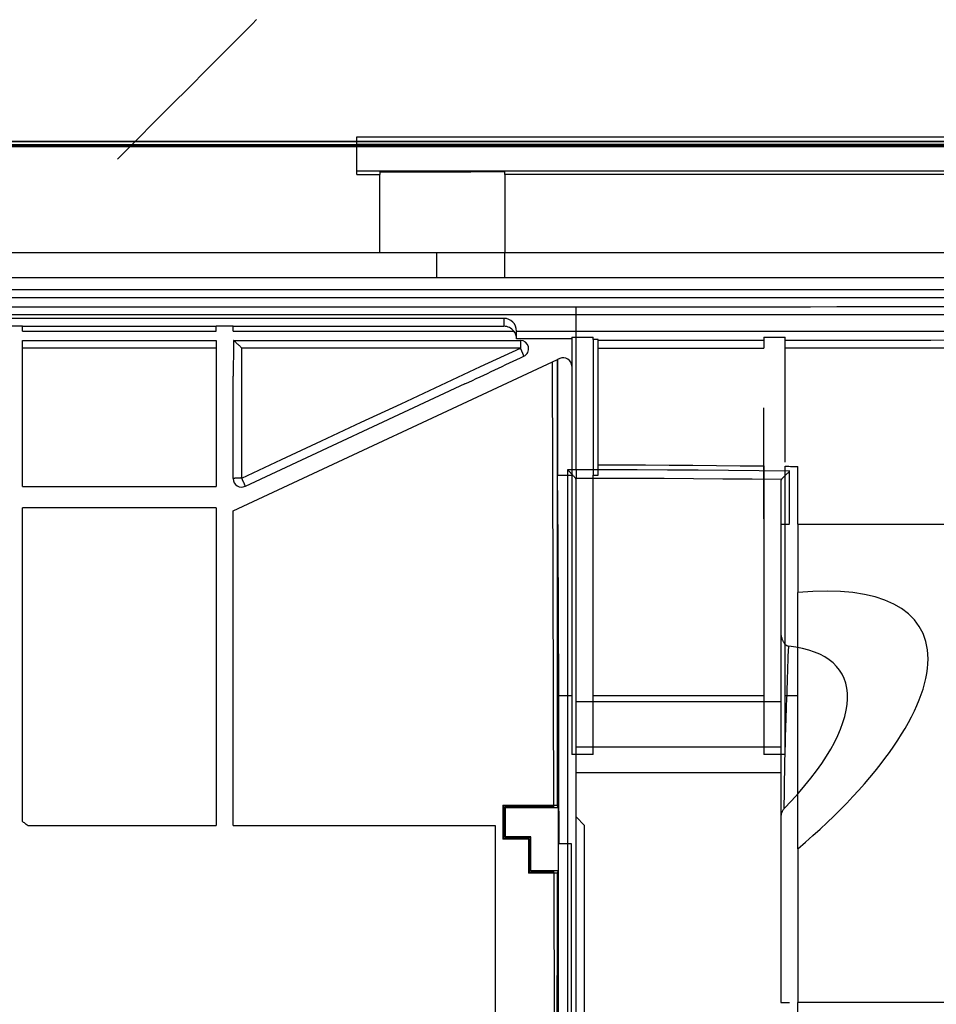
# Model space of a CAD drawing. Header units: millimetres. Extents: x -131 to 243, y -114 to 197.
# Tile 7 of 8: x 45 to 153, y 81 to 197. Entities that reach past the tile are written whole.
import ezdxf

# ---------------------------------------------------------------- set-up
doc = ezdxf.new("R2010")
doc.units = ezdxf.units.MM
doc.layers.add('MAIN-1', color=7, linetype='Continuous')
doc.layers.add('MAIN-2', color=7, linetype='Continuous')

msp = doc.modelspace()

# ---------------------------------------------------------------- linework, layer by layer
at = {"layer": 'MAIN-1'}
for p, q in [((225.1, 182.47), (-107.7, 182.47)), ((84.4, 179.11), (84.4, 182.47)), ((84.4, 179.52), (148.6, 179.52)), ((84.4, 179.11), (87.1, 179.11)), ((87.1, 179.4), (87.1, 179.11)), ((87.1, 179.4), (97.8, 179.4)), ((87.1, 169.92), (87.1, 179.11)), ((97.8, 179.45), (101.8, 179.45)), ((97.8, 179.45), (97.8, 179.4)), ((101.8, 179.11), (101.8, 179.45)), ((182.1, 179.11), (101.8, 179.11)), ((101.8, 179.11), (101.8, 169.92)), ((148.6, 179.5), (148.6, 179.52)), ((179.6, 179.5), (148.6, 179.5)), ((25.1, 169.92), (87.1, 169.92)), ((87.1, 169.92), (93.8, 169.92)), ((93.8, 166.92), (93.8, 169.92)), ((93.8, 169.92), (101.8, 169.92)), ((101.8, 169.92), (222.04, 169.92)), ((101.8, 166.92), (101.8, 169.92)), ((219.37, 166.92), (11.97, 166.92)), ((101.7, 162.16), (29.7, 162.16)), ((45.05, 161.25), (43.05, 161.25)), ((45.05, 161.25), (45.05, 161.23)), ((45.05, 161.23), (67.85, 161.23)), ((45.05, 160.66), (45.05, 161.23)), ((69.85, 161.25), (67.85, 161.25)), ((67.85, 161.25), (67.85, 161.23)), ((67.85, 160.66), (67.85, 161.23)), ((69.85, 161.25), (69.85, 161.23)), ((69.85, 161.23), (101.7, 161.23)), ((69.85, 160.66), (69.85, 161.23)), ((101.7, 162.16), (101.7, 161.23)), ((45.05, 160.66), (67.85, 160.66)), ((69.85, 160.66), (102.88, 160.66)), ((102.89, 160.66), (102.88, 160.66)), ((102.88, 160.66), (102.88, 160.66)), ((102.88, 160.66), (102.88, 160.66)), ((102.88, 160.66), (102.88, 160.66)), ((102.89, 160.66), (102.89, 160.66)), ((102.89, 160.66), (102.89, 160.66)), ((102.89, 160.66), (102.89, 160.66)), ((103.2, 159.75), (103.2, 160.66)), ((103.2, 160.66), (204.24, 160.66)), ((109.7, 159.95), (109.7, 159.75)), ((109.7, 159.95), (112.2, 159.95)), ((112.2, 159.66), (112.2, 159.95)), ((132.3, 159.95), (132.3, 159.6)), ((132.3, 159.95), (134.8, 159.95)), ((134.8, 159.6), (134.8, 159.95)), ((45.05, 159.56), (67.85, 159.56)), ((45.05, 158.67), (45.05, 159.56)), ((67.85, 159.56), (67.85, 158.67)), ((69.9, 159.56), (103.65, 159.56)), ((69.92, 159.55), (69.9, 159.56)), ((69.95, 159.53), (69.92, 159.55)), ((69.98, 159.5), (69.95, 159.53)), ((70.01, 159.47), (69.98, 159.5)), ((70.04, 159.44), (70.01, 159.47)), ((70.08, 159.41), (70.04, 159.44)), ((70.11, 159.38), (70.08, 159.41)), ((70.15, 159.34), (70.11, 159.38)), ((70.2, 159.3), (70.15, 159.34)), ((70.24, 159.26), (70.2, 159.3)), ((70.28, 159.22), (70.24, 159.26)), ((70.33, 159.18), (70.28, 159.22)), ((70.37, 159.14), (70.33, 159.18)), ((70.42, 159.09), (70.37, 159.14)), ((70.46, 159.05), (70.42, 159.09)), ((70.51, 159), (70.46, 159.05)), ((70.56, 158.96), (70.51, 159)), ((70.61, 158.91), (70.56, 158.96)), ((70.65, 158.86), (70.61, 158.91)), ((70.7, 158.81), (70.65, 158.86)), ((70.75, 158.77), (70.7, 158.81)), ((109.7, 159.75), (103.2, 159.75)), ((103.65, 159.56), (103.65, 158.67)), ((109.7, 159.75), (109.7, 156.53)), ((112.2, 159.66), (112.2, 143.7)), ((112.8, 159.66), (112.2, 159.66)), ((112.8, 159.59), (112.8, 159.66)), ((112.8, 159.59), (115.53, 159.59)), ((112.8, 159.57), (112.8, 159.59)), ((112.8, 159.59), (112.8, 159.59)), ((112.8, 159.55), (112.8, 159.57)), ((112.8, 159.53), (112.8, 159.55)), ((112.8, 159.5), (112.8, 159.53)), ((112.8, 159.47), (112.8, 159.5)), ((112.8, 159.43), (112.8, 159.47)), ((112.8, 159.38), (112.8, 159.43)), ((112.8, 159.34), (112.8, 159.38)), ((112.8, 159.28), (112.8, 159.34)), ((112.8, 159.23), (112.8, 159.28)), ((112.8, 159.17), (112.8, 159.23)), ((112.8, 159.1), (112.8, 159.17)), ((112.8, 159.03), (112.8, 159.1)), ((112.8, 158.97), (112.8, 159.03)), ((112.8, 158.9), (112.8, 158.97)), ((112.8, 158.82), (112.8, 158.9)), ((112.8, 158.75), (112.8, 158.82)), ((115.53, 159.59), (118.28, 159.59)), ((118.28, 159.59), (121.04, 159.59)), ((121.04, 159.59), (123.83, 159.6)), ((123.83, 159.6), (126.63, 159.6)), ((126.63, 159.6), (129.46, 159.6)), ((129.46, 159.6), (132.3, 159.6)), ((132.3, 159.6), (132.3, 159.59)), ((132.3, 159.59), (132.3, 159.59)), ((132.3, 159.59), (132.3, 159.58)), ((132.3, 159.58), (132.3, 159.56)), ((132.3, 159.56), (132.3, 159.54)), ((132.3, 159.54), (132.3, 159.52)), ((132.3, 159.52), (132.3, 159.49)), ((132.3, 159.49), (132.3, 159.46)), ((132.3, 159.46), (132.3, 159.43)), ((132.3, 159.43), (132.3, 159.39)), ((132.3, 159.39), (132.3, 159.35)), ((132.3, 159.35), (132.3, 159.3)), ((132.3, 159.3), (132.3, 159.26)), ((132.3, 159.26), (132.3, 159.21)), ((132.3, 159.21), (132.3, 159.15)), ((132.3, 159.15), (132.3, 159.1)), ((132.3, 159.1), (132.3, 159.04)), ((132.3, 159.04), (132.3, 158.98)), ((132.3, 158.98), (132.3, 158.93)), ((132.3, 158.93), (132.3, 158.87)), ((132.3, 158.87), (132.3, 158.8)), ((132.3, 158.8), (132.3, 158.74)), ((134.8, 159.59), (134.8, 159.6)), ((134.8, 159.58), (134.8, 159.59)), ((134.8, 159.57), (134.8, 159.58)), ((134.8, 159.54), (134.8, 159.57)), ((134.8, 159.52), (134.8, 159.54)), ((134.8, 159.49), (134.8, 159.52)), ((134.8, 159.45), (134.8, 159.49)), ((134.8, 159.4), (134.8, 159.45)), ((134.8, 159.35), (134.8, 159.4)), ((134.8, 159.3), (134.8, 159.35)), ((134.8, 159.24), (134.8, 159.3)), ((134.8, 159.18), (134.8, 159.24)), ((134.8, 159.12), (134.8, 159.18)), ((134.8, 159.05), (134.8, 159.12)), ((134.8, 158.98), (134.8, 159.05)), ((134.8, 158.91), (134.8, 158.98)), ((134.8, 158.83), (134.8, 158.91)), ((134.8, 158.75), (134.8, 158.83)), ((45.05, 142.37), (45.05, 158.67)), ((67.85, 158.67), (45.05, 158.67)), ((67.85, 158.67), (67.85, 142.37)), ((70.8, 158.72), (70.75, 158.77)), ((70.85, 158.67), (70.8, 158.72)), ((103.65, 158.67), (70.85, 158.67)), ((70.85, 143.35), (70.85, 158.67)), ((98.97, 156.48), (103.65, 158.67)), ((112.8, 158.67), (112.8, 158.75)), ((112.8, 144.93), (112.8, 158.67)), ((132.3, 158.74), (132.3, 158.67)), ((134.8, 158.67), (134.8, 158.75)), ((69.85, 139.52), (108, 157.31)), ((94.29, 154.3), (98.97, 156.48)), ((108.01, 157.31), (108, 157.31)), ((108.28, 157.44), (108.01, 157.31)), ((108.01, 157.31), (108.01, 143.7)), ((109.7, 156.53), (109.7, 143.7)), ((69.85, 143.3), (69.85, 155.36)), ((97.13, 154.45), (71.27, 142.39)), ((89.6, 152.11), (94.29, 154.3)), ((84.92, 149.93), (89.6, 152.11)), ((80.23, 147.74), (84.92, 149.93)), ((75.54, 145.54), (80.23, 147.74)), ((70.86, 143.35), (75.54, 145.54)), ((112.8, 144.93), (115.59, 144.93)), ((112.8, 143.79), (112.8, 144.93)), ((115.59, 144.93), (118.37, 144.91)), ((118.37, 144.91), (121.16, 144.9)), ((121.16, 144.9), (123.94, 144.88)), ((123.94, 144.88), (126.73, 144.85)), ((112.8, 143.7), (112.8, 143.79)), ((126.73, 144.85), (129.51, 144.82)), ((129.51, 144.82), (132.3, 144.79)), ((132.3, 144.79), (132.3, 117.78)), ((134.8, 144.75), (135.01, 144.75)), ((134.8, 123.81), (134.8, 144.75)), ((135.01, 144.75), (135.23, 144.75)), ((135.23, 144.75), (135.44, 144.74)), ((135.44, 144.74), (135.66, 144.74)), ((135.66, 144.74), (135.87, 144.74)), ((135.87, 144.74), (136.09, 144.73)), ((136.09, 144.73), (136.3, 144.73)), ((136.3, 143.76), (136.3, 144.73)), ((136.3, 142.79), (136.3, 143.76)), ((69.86, 143.3), (69.85, 143.3)), ((69.85, 143.3), (69.85, 143.3)), ((69.87, 143.31), (69.86, 143.31)), ((69.86, 143.31), (69.86, 143.3)), ((69.88, 143.31), (69.87, 143.31)), ((69.89, 143.31), (69.88, 143.31)), ((69.9, 143.32), (69.89, 143.31)), ((69.91, 143.32), (69.9, 143.32)), ((69.92, 143.32), (69.91, 143.32)), ((69.94, 143.32), (69.92, 143.32)), ((69.95, 143.33), (69.94, 143.32)), ((69.97, 143.33), (69.95, 143.33)), ((69.98, 143.33), (69.97, 143.33)), ((70, 143.33), (69.98, 143.33)), ((70.02, 143.33), (70, 143.33)), ((70.04, 143.33), (70.02, 143.33)), ((70.06, 143.34), (70.04, 143.33)), ((70.07, 143.34), (70.06, 143.34)), ((70.09, 143.34), (70.07, 143.34)), ((70.11, 143.34), (70.09, 143.34)), ((70.13, 143.34), (70.11, 143.34)), ((70.15, 143.34), (70.13, 143.34)), ((70.17, 143.34), (70.15, 143.34)), ((70.19, 143.35), (70.17, 143.34)), ((70.21, 143.35), (70.19, 143.35)), ((70.23, 143.35), (70.21, 143.35)), ((70.25, 143.35), (70.23, 143.35)), ((70.27, 143.35), (70.25, 143.35)), ((70.29, 143.35), (70.27, 143.35)), ((70.31, 143.35), (70.29, 143.35)), ((70.33, 143.35), (70.31, 143.35)), ((70.35, 143.35), (70.33, 143.35)), ((70.37, 143.35), (70.35, 143.35)), ((70.39, 143.35), (70.37, 143.35)), ((70.41, 143.35), (70.39, 143.35)), ((70.43, 143.36), (70.41, 143.35)), ((70.45, 143.36), (70.43, 143.36)), ((70.47, 143.36), (70.45, 143.36)), ((70.49, 143.36), (70.47, 143.36)), ((70.51, 143.36), (70.49, 143.36)), ((70.53, 143.35), (70.51, 143.36)), ((70.55, 143.35), (70.53, 143.35)), ((70.57, 143.35), (70.55, 143.35)), ((70.59, 143.35), (70.57, 143.35)), ((70.61, 143.35), (70.59, 143.35)), ((70.62, 143.35), (70.61, 143.35)), ((70.64, 143.35), (70.62, 143.35)), ((70.66, 143.36), (70.64, 143.35)), ((70.68, 143.36), (70.66, 143.36)), ((70.7, 143.37), (70.68, 143.36)), ((70.71, 143.37), (70.7, 143.37)), ((70.73, 143.37), (70.71, 143.37)), ((70.74, 143.38), (70.73, 143.37)), ((70.76, 143.38), (70.74, 143.38)), ((70.78, 143.39), (70.76, 143.38)), ((70.8, 143.39), (70.78, 143.39)), ((70.82, 143.39), (70.8, 143.39)), ((70.84, 143.38), (70.82, 143.39)), ((70.85, 143.36), (70.84, 143.38)), ((70.85, 143.34), (70.85, 143.35)), ((70.85, 143.33), (70.85, 143.34)), ((70.86, 143.33), (70.85, 143.33)), ((70.86, 143.32), (70.86, 143.33)), ((70.86, 143.31), (70.86, 143.32)), ((70.86, 143.32), (70.86, 143.32)), ((70.86, 143.31), (70.86, 143.31)), ((70.86, 143.31), (70.86, 143.31)), ((70.86, 143.31), (70.86, 143.31)), ((70.86, 143.31), (70.86, 143.31)), ((70.86, 143.31), (70.86, 143.31)), ((70.86, 143.31), (70.86, 143.31)), ((70.86, 143.3), (70.86, 143.31)), ((70.86, 143.31), (70.86, 143.31)), ((70.86, 143.31), (70.86, 143.31)), ((70.86, 143.31), (70.86, 143.31)), ((70.86, 143.31), (70.86, 143.31)), ((70.86, 143.3), (70.86, 143.3)), ((70.86, 143.3), (70.86, 143.3)), ((70.86, 143.3), (70.86, 143.3)), ((70.86, 143.3), (70.86, 143.3)), ((70.86, 143.3), (70.86, 143.3)), ((70.86, 143.3), (70.86, 143.3)), ((70.86, 143.3), (70.86, 143.3)), ((70.86, 143.3), (70.86, 143.3)), ((70.89, 143.28), (70.86, 143.3)), ((70.91, 143.24), (70.89, 143.28)), ((70.93, 143.19), (70.91, 143.24)), ((70.95, 143.15), (70.93, 143.19)), ((70.96, 143.11), (70.95, 143.15)), ((70.98, 143.08), (70.96, 143.11)), ((71, 143.04), (70.98, 143.08)), ((71.02, 143), (71, 143.04)), ((71.03, 142.96), (71.02, 143)), ((71.05, 142.92), (71.03, 142.96)), ((71.07, 142.88), (71.05, 142.92)), ((71.09, 142.83), (71.07, 142.88)), ((71.12, 142.78), (71.09, 142.83)), ((71.14, 142.73), (71.12, 142.78)), ((71.16, 142.67), (71.14, 142.73)), ((71.19, 142.62), (71.16, 142.67)), ((71.21, 142.57), (71.19, 142.62)), ((71.23, 142.52), (71.21, 142.57)), ((108.01, 143.7), (109.7, 143.7)), ((109.7, 143.7), (109.7, 117.78)), ((112.2, 117.78), (112.2, 143.7)), ((112.2, 143.7), (112.8, 143.7)), ((136.3, 141.82), (136.3, 142.79)), ((45.05, 142.37), (67.85, 142.37)), ((71.25, 142.47), (71.23, 142.52)), ((71.26, 142.43), (71.25, 142.47)), ((71.27, 142.4), (71.26, 142.43)), ((71.27, 142.39), (71.27, 142.4)), ((136.3, 140.85), (136.3, 141.82)), ((136.3, 139.88), (136.3, 140.85)), ((67.85, 139.87), (45.05, 139.87)), ((45.05, 102.95), (45.05, 139.87)), ((67.85, 139.87), (67.85, 102.47)), ((69.85, 102.47), (69.85, 139.52)), ((136.3, 138.91), (136.3, 139.88)), ((136.3, 137.94), (136.3, 138.91)), ((136.3, 137.94), (154.2, 137.94)), ((136.3, 137.94), (136.3, 129.88)), ((136.3, 123.42), (136.3, 129.88)), ((134.3, 125.27), (134.3, 125.19)), ((134.3, 125.19), (134.31, 125.1)), ((134.31, 125.1), (134.31, 125.01)), ((134.31, 125.01), (134.32, 124.92)), ((134.32, 124.92), (134.34, 124.82)), ((134.34, 124.82), (134.36, 124.72)), ((134.36, 124.72), (134.38, 124.62)), ((134.38, 124.62), (134.41, 124.52)), ((134.41, 124.52), (134.44, 124.43)), ((134.44, 124.43), (134.47, 124.34)), ((134.47, 124.34), (134.5, 124.27)), ((134.5, 124.27), (134.53, 124.2)), ((134.53, 124.2), (134.56, 124.14)), ((134.56, 124.14), (134.6, 124.08)), ((134.6, 124.08), (134.64, 124.01)), ((134.64, 124.01), (134.69, 123.94)), ((134.69, 123.94), (134.75, 123.86)), ((134.75, 123.86), (134.82, 123.79)), ((134.82, 123.79), (134.9, 123.72)), ((134.9, 123.72), (134.99, 123.66)), ((134.99, 123.66), (135.08, 123.61)), ((135.08, 123.61), (135.17, 123.59)), ((135.17, 123.59), (135.24, 123.57)), ((108.17, 117.78), (109.7, 117.78)), ((109.7, 117.78), (109.7, 110.81)), ((112.2, 117.78), (132.3, 117.78)), ((112.2, 110.81), (112.2, 117.78)), ((132.3, 117.78), (132.3, 110.81)), ((112.2, 110.81), (109.7, 110.81)), ((134.3, 110.81), (132.3, 110.81)), ((136.3, 99.74), (136.3, 106.2)), ((101.6, 104.87), (107.97, 104.87)), ((101.6, 104.87), (101.67, 104.8)), ((107.56, 104.8), (101.67, 104.8)), ((101.67, 104.8), (101.67, 100.94)), ((101.83, 104.64), (101.83, 101.1)), ((107.56, 104.64), (101.83, 104.64)), ((101.83, 104.64), (101.88, 104.59)), ((101.88, 104.59), (108.11, 104.59)), ((101.88, 101.15), (101.88, 104.59)), ((107.56, 104.8), (107.56, 104.64)), ((108.11, 104.59), (107.97, 104.87)), ((108.11, 104.59), (108.11, 97.15)), ((134.6, 104.36), (134.55, 104.28)), ((134.65, 104.42), (134.6, 104.36)), ((134.71, 104.48), (134.65, 104.42)), ((134.31, 103.56), (134.3, 103.51)), ((134.3, 103.51), (134.3, 103.45)), ((134.3, 103.45), (134.3, 103.4)), ((134.32, 103.63), (134.31, 103.56)), ((134.33, 103.69), (134.32, 103.63)), ((134.34, 103.77), (134.33, 103.69)), ((134.36, 103.85), (134.34, 103.77)), ((134.39, 103.93), (134.36, 103.85)), ((134.42, 104.02), (134.39, 103.93)), ((134.46, 104.11), (134.42, 104.02)), ((134.5, 104.2), (134.46, 104.11)), ((134.55, 104.28), (134.5, 104.2)), ((45.05, 102.95), (45.14, 102.88)), ((45.14, 102.88), (45.23, 102.82)), ((45.23, 102.82), (45.32, 102.75)), ((45.32, 102.75), (45.41, 102.68)), ((45.41, 102.68), (45.5, 102.61)), ((45.5, 102.61), (45.58, 102.54)), ((45.58, 102.54), (45.67, 102.47)), ((45.67, 102.47), (67.85, 102.47)), ((69.85, 102.47), (100.68, 102.47)), ((100.68, 102.47), (100.68, 59.73)), ((101.6, 100.87), (101.67, 100.94)), ((104.6, 100.87), (101.6, 100.87)), ((101.67, 100.94), (104.67, 100.94)), ((101.83, 101.1), (101.88, 101.15)), ((101.83, 101.1), (104.83, 101.1)), ((104.88, 101.15), (101.88, 101.15)), ((104.6, 100.87), (104.67, 100.94)), ((104.67, 100.94), (104.67, 96.94)), ((104.83, 101.1), (104.88, 101.15)), ((104.83, 101.1), (104.83, 97.1)), ((104.88, 97.15), (104.88, 101.15)), ((108.14, 45.94), (108.14, 100.34)), ((108.14, 100.34), (109.61, 100.34)), ((109.61, 100.34), (109.61, 45.94)), ((136.3, 99.74), (136.3, 81.64)), ((104.6, 96.87), (104.67, 96.94)), ((107.97, 96.87), (104.6, 96.87)), ((104.67, 96.94), (107.58, 96.94)), ((104.83, 97.1), (104.88, 97.15)), ((104.83, 97.1), (107.58, 97.1)), ((108.11, 97.15), (104.88, 97.15)), ((107.58, 96.94), (107.58, 97.1)), ((108.11, 97.15), (107.97, 96.87)), ((139.76, 81.64), (136.3, 81.64)), ((136.3, 77.47), (136.3, 81.64)), ((143.21, 81.64), (139.76, 81.64)), ((146.67, 81.64), (143.21, 81.64)), ((150.13, 81.64), (146.67, 81.64)), ((153.58, 81.64), (150.13, 81.64))]:
    msp.add_line(p, q, dxfattribs=at)
for centre, radius, start, end in [((103.65, 158.59), 0.971, 12.3747, 90), ((103.65, 158.59), 0.971, 295.447, 12.3747), ((108.7, 156.53), 1, 0, 115), ((70.85, 143.3), 1, 180.0009, 237.5), ((70.85, 143.3), 1, 237.5, 295)]:
    msp.add_arc(centre, radius, start, end, dxfattribs=at)
for centre, major_axis, ratio, start_param, end_param in [((-90.11, 34.09), (-2330.04, -2337.46), 0.000001, -1.640684, -1.633644), ((101.7, 160.66), (0, 1.5), 0.999848, -1.570796, 0), ((101.7, 159.73), (0, 1.5), 0.999848, -0.901872, 0), ((101.7, 159.75), (0, 1.5), 0.999848, -1.570796, -0.918083), ((70.93, 153.71), (0.12, -14.37), 0.074574, -1.990836, -1.686009), ((109.08, 176.39), (961.31, 0), 0.017468, -1.544038, -1.472673), ((134.74, 34.35), (0, 1664.36), 0.000037, -1.504115, -1.495686), ((93.09, 153.76), (30.82, 14.23), 0.03157, -1.45396, -1.221259), ((103.65, 158.59), (0.423, -0.906), 0.031633, 1.570826, 1.638531), ((103.65, 158.59), (0.423, -0.906), 0.031633, 1.554634, 1.570826), ((103.65, 158.59), (0.423, -0.906), 0.031633, 0.241756, 1.554634), ((109.1, 175.37), (961.62, 0), 0.017372, -1.566945, -1.546664), ((109.08, 175.48), (962.3, 0), 0.017468, -1.544065, -1.47267), ((122.46, 34.52), (0, 1662.42), 0.008727, 1.496864, 1.528465), ((132.29, 34.36), (0, -1664.43), 0.000006, 1.633456, 1.64131), ((107.81, 107.89), (0, 42.42), 0.008727, -1.33558, -0.566088), ((111.4, 103), (-39.32, -22.7), 0.374454, 2.928678, 3.831834), ((111.4, 103), (-30.07, -17.36), 0.374454, 2.915188, 3.612574), ((111.4, 103), (-39.32, -22.7), 0.374454, 2.025522, 2.928678), ((106.35, 67.82), (0, -214.38), 0.00873, 1.723102, 1.806008), ((111.4, 103), (-30.07, -17.36), 0.374454, 2.2178, 2.915188), ((130.59, 34.52), (0, 1662.42), 0.017455, 1.528469, 1.530875), ((133.59, 34.52), (0, 1662.42), 0.017455, 1.530875, 1.533285), ((122.46, 34.52), (0, 1662.42), 0.008727, 1.533282, 1.564159)]:
    msp.add_ellipse(centre, major_axis=major_axis, ratio=ratio, start_param=start_param, end_param=end_param, dxfattribs=at)
at = {"layer": 'MAIN-2'}
for p, q in [((84.4, 182.61), (84.4, 183.52)), ((84.4, 183.52), (182.1, 183.52)), ((84.4, 183.52), (84.4, 183.52)), ((-127.34, 182.96), (239.54, 182.96)), ((239.54, 182.36), (-127.34, 182.36)), ((225.1, 182.97), (-107.7, 182.97)), ((27.9, 182.61), (84.4, 182.61)), ((84.4, 182.47), (84.4, 182.61)), ((182.1, 182.61), (84.4, 182.61)), ((87.1, 179.4), (87.1, 179.4)), ((97.8, 179.4), (97.8, 179.4)), ((87.1, 169.92), (87.1, 169.92)), ((87.1, 169.92), (87.1, 169.92)), ((93.8, 169.92), (93.8, 169.92)), ((101.8, 169.92), (101.8, 169.92)), ((101.8, 169.92), (101.8, 169.92)), ((93.8, 166.92), (93.8, 166.92)), ((101.8, 166.92), (101.8, 166.92)), ((209.15, 164.57), (-96.96, 164.57)), ((2.32, 165.57), (209.15, 165.57)), ((-21.76, 163.53), (110.2, 163.53)), ((110.2, 162.61), (110.2, 163.53)), ((-21.76, 162.61), (110.2, 162.61)), ((110.2, 144.34), (110.2, 162.61)), ((45.05, 160.66), (45.05, 160.66)), ((67.85, 160.66), (67.85, 160.66)), ((69.85, 160.66), (69.85, 160.66)), ((112.2, 159.66), (112.2, 159.66)), ((112.8, 159.66), (112.8, 159.66)), ((107.39, 157.02), (107.56, 104.8)), ((107.39, 157.02), (107.39, 157.02)), ((108.28, 157.44), (108.28, 157.44)), ((109.7, 156.53), (109.7, 156.53)), ((109.2, 144.34), (109.2, 47.23)), ((110.2, 144.34), (109.2, 144.34)), ((109.2, 144.34), (109.26, 144.28)), ((109.26, 144.28), (109.32, 144.22)), ((109.32, 144.22), (109.38, 144.16)), ((109.38, 144.16), (109.44, 144.1)), ((109.44, 144.1), (109.5, 144.04)), ((109.5, 144.04), (109.55, 143.98)), ((109.55, 143.98), (109.61, 143.92)), ((109.61, 143.92), (109.67, 143.86)), ((109.67, 143.86), (109.72, 143.81)), ((109.72, 143.81), (109.78, 143.75)), ((109.78, 143.75), (109.83, 143.69)), ((110.2, 144.34), (110.2, 144.28)), ((113.79, 144.33), (110.2, 144.34)), ((110.2, 144.28), (110.2, 144.22)), ((110.2, 144.22), (110.2, 144.16)), ((110.2, 144.16), (110.2, 144.1)), ((110.2, 144.1), (110.2, 144.03)), ((110.2, 144.03), (110.2, 143.97)), ((110.2, 143.97), (110.2, 143.91)), ((110.2, 143.91), (110.2, 143.85)), ((110.2, 143.85), (110.2, 143.8)), ((110.2, 143.8), (110.2, 143.74)), ((110.2, 143.74), (110.2, 143.69)), ((117.38, 144.32), (113.79, 144.33)), ((120.97, 144.3), (117.38, 144.32)), ((124.56, 144.28), (120.97, 144.3)), ((128.15, 144.25), (124.56, 144.28)), ((131.74, 144.21), (128.15, 144.25)), ((135.33, 144.17), (131.74, 144.21)), ((134.83, 143.68), (134.89, 143.74)), ((134.89, 143.74), (134.95, 143.8)), ((134.95, 143.8), (135.02, 143.86)), ((135.02, 143.86), (135.08, 143.93)), ((135.08, 143.93), (135.15, 144)), ((135.15, 144), (135.23, 144.07)), ((135.23, 144.07), (135.3, 144.14)), ((135.3, 144.14), (135.3, 144.15)), ((135.3, 144.15), (135.31, 144.15)), ((135.31, 144.15), (135.32, 144.16)), ((135.31, 144.15), (135.31, 144.15)), ((135.32, 144.16), (135.32, 144.17)), ((135.32, 144.16), (135.32, 144.16)), ((69.85, 143.3), (69.85, 143.3)), ((109.7, 143.7), (109.7, 143.7)), ((109.83, 143.69), (109.88, 143.64)), ((109.88, 143.64), (109.93, 143.59)), ((109.93, 143.59), (109.98, 143.54)), ((109.98, 143.54), (110.02, 143.49)), ((110.02, 143.49), (110.06, 143.45)), ((110.06, 143.45), (110.09, 143.41)), ((110.09, 143.41), (110.13, 143.37)), ((110.15, 143.35), (110.13, 143.37)), ((110.14, 143.37), (110.13, 143.37)), ((110.15, 143.37), (110.14, 143.37)), ((110.16, 143.37), (110.15, 143.37)), ((110.16, 143.32), (110.15, 143.35)), ((110.17, 143.37), (110.16, 143.37)), ((110.18, 143.3), (110.16, 143.32)), ((110.18, 143.37), (110.17, 143.37)), ((110.19, 143.37), (110.18, 143.37)), ((110.19, 143.27), (110.18, 143.3)), ((110.2, 143.37), (110.19, 143.37)), ((110.19, 143.25), (110.19, 143.27)), ((110.2, 143.22), (110.19, 143.25)), ((110.2, 143.69), (110.2, 143.64)), ((110.2, 143.64), (110.2, 143.59)), ((110.2, 143.59), (110.2, 143.55)), ((110.2, 143.55), (110.2, 143.5)), ((110.2, 143.5), (110.2, 143.47)), ((110.2, 143.47), (110.2, 143.43)), ((110.2, 143.43), (110.2, 143.4)), ((110.2, 143.4), (110.2, 143.37)), ((110.2, 143.37), (113.66, 143.37)), ((110.2, 143.19), (110.2, 143.22)), ((110.2, -22.64), (110.2, 143.19)), ((112.2, 143.7), (112.2, 143.7)), ((112.8, 143.7), (112.8, 143.7)), ((113.66, 143.37), (117.11, 143.36)), ((117.11, 143.36), (120.57, 143.34)), ((120.57, 143.34), (124.02, 143.32)), ((124.02, 143.32), (127.48, 143.29)), ((127.48, 143.29), (130.93, 143.26)), ((130.93, 143.26), (134.39, 143.22)), ((134.31, 143.08), (134.3, 143.06)), ((134.3, 143.06), (134.3, 143.04)), ((134.3, 143.04), (134.3, 143.02)), ((134.32, 143.11), (134.31, 143.09)), ((134.31, 143.09), (134.31, 143.08)), ((134.33, 143.13), (134.32, 143.11)), ((134.34, 143.15), (134.33, 143.13)), ((134.35, 143.17), (134.34, 143.15)), ((134.36, 143.18), (134.35, 143.17)), ((134.37, 143.2), (134.36, 143.18)), ((134.39, 143.22), (134.37, 143.2)), ((134.39, 143.22), (134.41, 143.25)), ((134.41, 143.25), (134.44, 143.27)), ((134.44, 143.27), (134.47, 143.31)), ((134.47, 143.31), (134.5, 143.34)), ((134.5, 143.34), (134.54, 143.38)), ((134.54, 143.38), (134.58, 143.42)), ((134.58, 143.42), (134.63, 143.47)), ((134.63, 143.47), (134.67, 143.52)), ((134.67, 143.52), (134.72, 143.57)), ((134.72, 143.57), (134.78, 143.62)), ((134.78, 143.62), (134.83, 143.68)), ((45.05, 142.37), (45.05, 142.37)), ((67.85, 142.37), (67.85, 142.37)), ((71.27, 142.39), (71.27, 142.39)), ((45.05, 139.87), (45.05, 139.87)), ((67.85, 139.87), (67.85, 139.87)), ((69.85, 139.52), (69.85, 139.52)), ((134.3, 137.94), (134.3, 137.94)), ((134.3, 137.94), (134.3, 132.82)), ((136.3, 137.94), (136.3, 137.94)), ((134.3, 132.82), (134.3, 127.71)), ((134.3, 127.71), (134.3, 122.59)), ((134.8, 117.78), (134.8, 123.81)), ((135.18, 122.4), (135.21, 123)), ((135.21, 123), (135.24, 123.57)), ((136.3, 113.23), (136.3, 123.42)), ((134.3, 122.59), (134.3, 117.47)), ((134.3, 122), (134.3, 121.61)), ((135.14, 121.19), (135.16, 121.8)), ((135.16, 121.8), (135.18, 122.4)), ((134.3, 121.61), (134.3, 120.08)), ((135.1, 119.94), (135.12, 120.57)), ((135.12, 120.57), (135.14, 121.19)), ((134.3, 120.08), (134.3, 117.45)), ((135.07, 119.3), (135.1, 119.94)), ((135.03, 117.98), (135.05, 118.65)), ((135.05, 118.65), (135.07, 119.3)), ((110.2, 117.08), (134.3, 117.08)), ((134.3, 117.47), (134.3, 112.36)), ((134.3, 117.45), (134.3, 114.24)), ((134.8, 117.78), (136.3, 117.78)), ((134.8, 110.81), (134.8, 117.78)), ((134.98, 116.61), (135, 117.3)), ((135, 117.3), (135.03, 117.98)), ((134.94, 115.41), (134.96, 116.01)), ((134.96, 116.01), (134.98, 116.61)), ((134.9, 114.26), (134.92, 114.83)), ((134.92, 114.83), (134.94, 115.41)), ((134.3, 114.24), (134.3, 112.97)), ((134.87, 113.18), (134.89, 113.71)), ((134.89, 113.71), (134.9, 114.26)), ((134.3, 112.97), (134.3, 112.11)), ((134.84, 111.95), (134.85, 112.56)), ((134.85, 112.56), (134.87, 113.18)), ((136.3, 106.2), (136.3, 113.23)), ((110.2, 111.69), (110.2, 111.69)), ((134.3, 111.69), (110.2, 111.69)), ((134.3, 112.36), (134.3, 107.24)), ((134.3, 111.69), (134.3, 111.69)), ((134.81, 110.79), (134.82, 111.36)), ((134.82, 111.36), (134.84, 111.95)), ((134.8, 110.81), (134.3, 110.81)), ((134.3, 110.73), (134.3, 109.3)), ((134.78, 109.67), (134.79, 110.22)), ((134.79, 110.22), (134.81, 110.79)), ((134.3, 109.3), (134.3, 108.31)), ((134.76, 108.59), (134.77, 109.13)), ((134.77, 109.13), (134.78, 109.67)), ((110.2, 108.69), (110.2, 108.69)), ((134.3, 108.69), (110.2, 108.69)), ((134.3, 108.69), (134.3, 108.69)), ((134.3, 108.31), (134.3, 107.91)), ((134.3, 107.91), (134.3, 107.65)), ((134.74, 107.56), (134.75, 108.07)), ((134.75, 108.07), (134.76, 108.59)), ((134.3, 107.65), (134.3, 107.59)), ((134.3, 107.59), (134.3, 107.53)), ((134.3, 107.24), (134.3, 102.12)), ((134.73, 106.59), (134.74, 107.07)), ((134.74, 107.07), (134.74, 107.56)), ((134.71, 105.26), (134.72, 105.69)), ((134.72, 106.13), (134.73, 106.59)), ((134.72, 105.69), (134.72, 106.13)), ((134.71, 104.86), (134.71, 105.26)), ((134.71, 104.48), (134.71, 104.86)), ((110.2, 103.49), (110.2, 103.49)), ((110.2, 103.49), (111.21, 102.49)), ((134.3, 103.78), (134.3, 103.71)), ((134.3, 103.71), (134.3, 103.65)), ((134.3, 103.65), (134.3, 103.58)), ((134.3, 103.58), (134.3, 103.52)), ((134.3, 103.52), (134.3, 103.46)), ((134.3, 103.46), (134.3, 103.4)), ((45.05, 102.95), (45.05, 102.95)), ((45.67, 102.47), (45.67, 102.47)), ((67.85, 102.47), (67.85, 102.47)), ((69.85, 102.47), (69.85, 102.47)), ((100.68, 102.47), (100.68, 102.47)), ((111.21, 44.1), (111.21, 102.49)), ((111.21, 102.49), (111.21, 102.49)), ((134.3, 102.12), (134.3, 97)), ((109.61, 100.34), (109.61, 100.34)), ((107.58, 96.94), (107.97, -21.22)), ((134.3, 97), (134.3, 91.88)), ((134.3, 91.88), (134.3, 86.76)), ((134.3, 86.76), (134.3, 81.64)), ((134.3, 81.64), (134.3, 81.64)), ((134.3, 81.64), (134.45, 81.64)), ((134.45, 81.64), (134.59, 81.64)), ((134.59, 81.64), (134.74, 81.64)), ((134.74, 81.64), (134.89, 81.64)), ((134.89, 81.64), (135.03, 81.64)), ((135.03, 81.64), (135.18, 81.64)), ((135.18, 81.64), (135.33, 81.64)), ((136.3, 81.64), (136.3, 81.64))]:
    msp.add_line(p, q, dxfattribs=at)
for centre, major_axis, ratio, start_param, end_param in [((109.09, 180.37), (-964.89, 0), 0.017452, 1.571949, 1.673693), ((109.09, 179.46), (965.88, 0), 0.017452, -1.569645, -1.4679), ((134.59, 34.43), (0.05, 1667.2), 0.000444, -1.508615, -1.504867), ((138.86, -39.11), (0.29, -2831.14), 0.001608, -1.635189, -1.63339), ((109.11, 147.51), (-968.14, 0.25), 0.009879, 1.596824, 1.597885)]:
    msp.add_ellipse(centre, major_axis=major_axis, ratio=ratio, start_param=start_param, end_param=end_param, dxfattribs=at)

doc.saveas('drawing.dxf')
